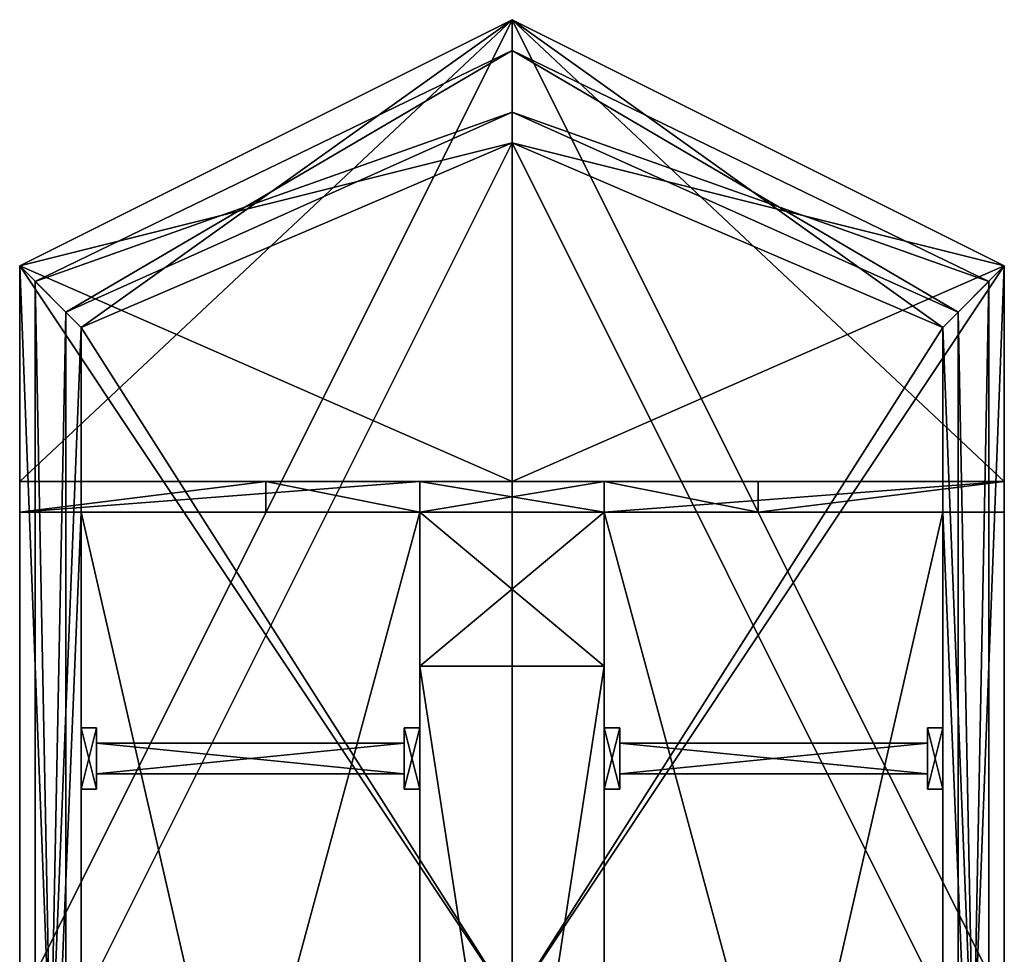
# Model space of a CAD drawing. Extents: x -256 to 256, y -448 to 576.
# Tile 2 of 2: x -256 to 256, y 90 to 576. Entities that reach past the tile are written whole.
import ezdxf

# ---------------------------------------------------------------- set-up
doc = ezdxf.new("R2010")
doc.units = 0

msp = doc.modelspace()

# ---------------------------------------------------------------- meshes
at = {"layer": 'OBJECT000', "color": 50}
mesh = msp.add_polyface(dxfattribs=at)
corners = [(0, 576, -128), (0, 64.000031, -128), (-256, 64.000031, -128), (-256, 448.000031, -128), (0, 64.000031, -192), (0, 576, -192), (-256, 448.000031, -192), (-256, 64.000031, -192)]
mesh.append_faces([[corners[k] for k in face] for face in [(1, 3, 0), (5, 7, 4), (7, 3, 2), (1, 5, 4), (6, 0, 3), (2, 4, 7)]], dxfattribs={"vtx0": -1})
mesh.append_faces([[corners[k] for k in face] for face in [(1, 2, 3), (5, 6, 7), (7, 6, 3), (1, 0, 5), (6, 5, 0), (2, 1, 4)]], dxfattribs={"vtx2": -1})
at = {"layer": 'OBJECT001', "color": 50}
mesh = msp.add_polyface(dxfattribs=at)
corners = [(-256, -383.999969, -64), (-256, 448.000031, -64), (-224, 416.000031, -64), (-224, -383.999969, -64), (-256, 448.000031, -128), (-256, -383.999969, -128), (-224, -383.999969, -128), (-224, 416.000031, -128)]
mesh.append_faces([[corners[k] for k in face] for face in [(1, 3, 0), (5, 7, 4), (1, 5, 4), (7, 3, 2), (2, 4, 7), (6, 0, 3)]], dxfattribs={"vtx0": -1})
mesh.append_faces([[corners[k] for k in face] for face in [(1, 2, 3), (5, 6, 7), (1, 0, 5), (7, 6, 3), (2, 1, 4), (6, 5, 0)]], dxfattribs={"vtx2": -1})
at = {"layer": 'OBJECT002', "color": 50}
mesh = msp.add_polyface(dxfattribs=at)
corners = [(-224, 416.000031, -64), (-256, 448.000031, -64), (0, 576, -64), (0, 512, -64), (-256, 448.000031, -128), (-224, 416.000031, -128), (0, 512, -128), (0, 576, -128)]
mesh.append_faces([[corners[k] for k in face] for face in [(1, 3, 0), (5, 7, 4), (1, 5, 4), (7, 3, 2), (2, 4, 7), (6, 0, 3)]], dxfattribs={"vtx0": -1})
mesh.append_faces([[corners[k] for k in face] for face in [(1, 2, 3), (5, 6, 7), (1, 0, 5), (7, 6, 3), (2, 1, 4), (6, 5, 0)]], dxfattribs={"vtx2": -1})
at = {"layer": 'OBJECT017', "color": 50}
mesh = msp.add_polyface(dxfattribs=at)
corners = [(0, 64.000031, -80), (-224, 64.000031, -80), (-224, 416.000031, -80), (0, 512, -80), (0, 512, -128), (-224, 416.000031, -128), (-224, 64.000031, -128), (0, 64.000031, -128)]
mesh.append_faces([[corners[k] for k in face] for face in [(1, 3, 0), (5, 7, 4), (5, 1, 6), (3, 7, 0), (4, 2, 5), (0, 6, 1)]], dxfattribs={"vtx0": -1})
mesh.append_faces([[corners[k] for k in face] for face in [(1, 2, 3), (5, 6, 7), (5, 2, 1), (3, 4, 7), (4, 3, 2), (0, 7, 6)]], dxfattribs={"vtx2": -1})
at = {"layer": 'OBJECT018', "color": 50}
mesh = msp.add_polyface(dxfattribs=at)
corners = [(-248, 440.000031, 32), (-232, 424.000031, 32), (-232, -383.999969, 32), (-248, -383.999969, 32), (-248, -383.999969, -64), (-232, -383.999969, -64), (-232, 424.000031, -64), (-248, 440.000031, -64)]
mesh.append_faces([[corners[k] for k in face] for face in [(1, 3, 0), (5, 7, 4), (3, 7, 0), (5, 1, 6), (0, 6, 1), (4, 2, 5)]], dxfattribs={"vtx0": -1})
mesh.append_faces([[corners[k] for k in face] for face in [(1, 2, 3), (5, 6, 7), (3, 4, 7), (5, 2, 1), (0, 7, 6), (4, 3, 2)]], dxfattribs={"vtx2": -1})
at = {"layer": 'OBJECT019', "color": 50}
mesh = msp.add_polyface(dxfattribs=at)
corners = [(-256, -383.999969, 64), (-256, 448.000031, 64), (-224, 416.000031, 64), (-224, -383.999969, 64), (-256, 448.000031, 32), (-256, -383.999969, 32), (-224, -383.999969, 32), (-224, 416.000031, 32)]
mesh.append_faces([[corners[k] for k in face] for face in [(1, 3, 0), (5, 7, 4), (1, 5, 4), (7, 3, 2), (2, 4, 7), (6, 0, 3)]], dxfattribs={"vtx0": -1})
mesh.append_faces([[corners[k] for k in face] for face in [(1, 2, 3), (5, 6, 7), (1, 0, 5), (7, 6, 3), (2, 1, 4), (6, 5, 0)]], dxfattribs={"vtx2": -1})
at = {"layer": 'OBJECT020', "color": 50}
mesh = msp.add_polyface(dxfattribs=at)
corners = [(-224, 416.000031, 64), (-256, 448.000031, 64), (0, 576, 64), (0, 512, 64), (-256, 448.000031, 32), (-224, 416.000031, 32), (0, 512, 32), (0, 576, 32)]
mesh.append_faces([[corners[k] for k in face] for face in [(1, 3, 0), (5, 7, 4), (1, 5, 4), (7, 3, 2), (2, 4, 7), (6, 0, 3)]], dxfattribs={"vtx0": -1})
mesh.append_faces([[corners[k] for k in face] for face in [(1, 2, 3), (5, 6, 7), (1, 0, 5), (7, 6, 3), (2, 1, 4), (6, 5, 0)]], dxfattribs={"vtx2": -1})
at = {"layer": 'OBJECT021', "color": 50}
mesh = msp.add_polyface(dxfattribs=at)
corners = [(-256, 319.999664, 64), (-48, 319.999664, 192), (-48, -447.999969, 192), (-256, -447.999969, 64), (-224, -447.999969, 64), (-48, -447.999969, 176), (-48, 319.999664, 176), (-224, 319.999664, 64)]
mesh.append_faces([[corners[k] for k in face] for face in [(1, 3, 0), (5, 7, 4), (3, 7, 0), (5, 1, 6), (0, 6, 1), (4, 2, 5)]], dxfattribs={"vtx0": -1})
mesh.append_faces([[corners[k] for k in face] for face in [(1, 2, 3), (5, 6, 7), (3, 4, 7), (5, 2, 1), (0, 7, 6), (4, 3, 2)]], dxfattribs={"vtx2": -1})
at = {"layer": 'OBJECT022', "color": 50}
mesh = msp.add_polyface(dxfattribs=at)
corners = [(256, 319.999664, 64), (256, -447.999969, 64), (48, -447.999969, 192), (48, 319.999664, 192), (224, -447.999969, 64), (224, 319.999664, 64), (48, 319.999664, 176), (48, -447.999969, 176)]
mesh.append_faces([[corners[k] for k in face] for face in [(1, 3, 0), (5, 7, 4), (5, 1, 0), (3, 7, 6), (6, 0, 3), (2, 4, 7)]], dxfattribs={"vtx0": -1})
mesh.append_faces([[corners[k] for k in face] for face in [(1, 2, 3), (5, 6, 7), (5, 4, 1), (3, 2, 7), (6, 5, 0), (2, 1, 4)]], dxfattribs={"vtx2": -1})
at = {"layer": 'OBJECT023', "color": 50}
mesh = msp.add_polyface(dxfattribs=at)
corners = [(-48, 240.000031, 192), (48, 240.000031, 192), (48, -383.999969, 192), (-48, -383.999969, 192), (-48, -383.999969, 128), (48, -383.999969, 128), (48, 240.000031, 128), (-48, 240.000031, 128)]
mesh.append_faces([[corners[k] for k in face] for face in [(1, 3, 0), (5, 7, 4), (3, 7, 0), (5, 1, 6), (0, 6, 1), (4, 2, 5)]], dxfattribs={"vtx0": -1})
mesh.append_faces([[corners[k] for k in face] for face in [(1, 2, 3), (5, 6, 7), (3, 4, 7), (5, 2, 1), (0, 7, 6), (4, 3, 2)]], dxfattribs={"vtx2": -1})
at = {"layer": 'OBJECT028', "color": 50}
mesh = msp.add_polyface(dxfattribs=at)
corners = [(0, 512, -64), (0, 576, -64), (256, 448.000031, -64), (224, 416.000031, -64), (0, 576, -128), (0, 512, -128), (224, 416.000031, -128), (256, 448.000031, -128)]
mesh.append_faces([[corners[k] for k in face] for face in [(1, 3, 0), (5, 7, 4), (3, 7, 6), (5, 1, 0), (2, 4, 7), (6, 0, 3)]], dxfattribs={"vtx0": -1})
mesh.append_faces([[corners[k] for k in face] for face in [(1, 2, 3), (5, 6, 7), (3, 2, 7), (5, 4, 1), (2, 1, 4), (6, 5, 0)]], dxfattribs={"vtx2": -1})
at = {"layer": 'OBJECT029', "color": 50}
mesh = msp.add_polyface(dxfattribs=at)
corners = [(0, 512, 64), (0, 576, 64), (256, 448.000031, 64), (224, 416.000031, 64), (0, 576, 32), (0, 512, 32), (224, 416.000031, 32), (256, 448.000031, 32)]
mesh.append_faces([[corners[k] for k in face] for face in [(1, 3, 0), (5, 7, 4), (3, 7, 6), (5, 1, 0), (2, 4, 7), (6, 0, 3)]], dxfattribs={"vtx0": -1})
mesh.append_faces([[corners[k] for k in face] for face in [(1, 2, 3), (5, 6, 7), (3, 2, 7), (5, 4, 1), (2, 1, 4), (6, 5, 0)]], dxfattribs={"vtx2": -1})
at = {"layer": 'OBJECT030', "color": 50}
mesh = msp.add_polyface(dxfattribs=at)
corners = [(224, -383.999969, 64), (224, 416.000031, 64), (256, 448.000031, 64), (256, -383.999969, 64), (224, 416.000031, 32), (224, -383.999969, 32), (256, -383.999969, 32), (256, 448.000031, 32)]
mesh.append_faces([[corners[k] for k in face] for face in [(1, 3, 0), (5, 7, 4), (3, 7, 6), (5, 1, 0), (2, 4, 7), (6, 0, 3)]], dxfattribs={"vtx0": -1})
mesh.append_faces([[corners[k] for k in face] for face in [(1, 2, 3), (5, 6, 7), (3, 2, 7), (5, 4, 1), (2, 1, 4), (6, 5, 0)]], dxfattribs={"vtx2": -1})
at = {"layer": 'OBJECT031', "color": 50}
mesh = msp.add_polyface(dxfattribs=at)
corners = [(232, 424.000031, 32), (248, 440.000031, 32), (248, -383.999969, 32), (232, -383.999969, 32), (232, -383.999969, -64), (248, -383.999969, -64), (248, 440.000031, -64), (232, 424.000031, -64)]
mesh.append_faces([[corners[k] for k in face] for face in [(1, 3, 0), (5, 7, 4), (3, 7, 0), (5, 1, 6), (0, 6, 1), (4, 2, 5)]], dxfattribs={"vtx0": -1})
mesh.append_faces([[corners[k] for k in face] for face in [(1, 2, 3), (5, 6, 7), (3, 4, 7), (5, 2, 1), (0, 7, 6), (4, 3, 2)]], dxfattribs={"vtx2": -1})
at = {"layer": 'OBJECT032', "color": 50}
mesh = msp.add_polyface(dxfattribs=at)
corners = [(224, -383.999969, -64), (224, 416.000031, -64), (256, 448.000031, -64), (256, -383.999969, -64), (224, 416.000031, -128), (224, -383.999969, -128), (256, -383.999969, -128), (256, 448.000031, -128)]
mesh.append_faces([[corners[k] for k in face] for face in [(1, 3, 0), (5, 7, 4), (3, 7, 6), (5, 1, 0), (2, 4, 7), (6, 0, 3)]], dxfattribs={"vtx0": -1})
mesh.append_faces([[corners[k] for k in face] for face in [(1, 2, 3), (5, 6, 7), (3, 2, 7), (5, 4, 1), (2, 1, 4), (6, 5, 0)]], dxfattribs={"vtx2": -1})
at = {"layer": 'OBJECT033', "color": 50}
mesh = msp.add_polyface(dxfattribs=at)
corners = [(0, 512, -80), (224, 416.000031, -80), (224, 64.000031, -80), (0, 64.000031, -80), (0, 64.000031, -128), (224, 64.000031, -128), (224, 416.000031, -128), (0, 512, -128)]
mesh.append_faces([[corners[k] for k in face] for face in [(1, 3, 0), (5, 7, 4), (1, 5, 2), (7, 3, 4), (0, 6, 1), (4, 2, 5)]], dxfattribs={"vtx0": -1})
mesh.append_faces([[corners[k] for k in face] for face in [(1, 2, 3), (5, 6, 7), (1, 6, 5), (7, 0, 3), (0, 7, 6), (4, 3, 2)]], dxfattribs={"vtx2": -1})
at = {"layer": 'OBJECT034', "color": 50}
mesh = msp.add_polyface(dxfattribs=at)
corners = [(0, 560, 32), (0, 528, 32), (-232, 424.000031, 32), (-248, 440.000031, 32), (0, 528, -64), (0, 560, -64), (-248, 440.000031, -64), (-232, 424.000031, -64)]
mesh.append_faces([[corners[k] for k in face] for face in [(1, 3, 0), (5, 7, 4), (7, 3, 2), (1, 5, 4), (6, 0, 3), (2, 4, 7)]], dxfattribs={"vtx0": -1})
mesh.append_faces([[corners[k] for k in face] for face in [(1, 2, 3), (5, 6, 7), (7, 6, 3), (1, 0, 5), (6, 5, 0), (2, 1, 4)]], dxfattribs={"vtx2": -1})
at = {"layer": 'OBJECT035', "color": 50}
mesh = msp.add_polyface(dxfattribs=at)
corners = [(248, 440.000031, 32), (232, 424.000031, 32), (0, 528, 32), (0, 560, 32), (232, 424.000031, -64), (248, 440.000031, -64), (0, 560, -64), (0, 528, -64)]
mesh.append_faces([[corners[k] for k in face] for face in [(1, 3, 0), (5, 7, 4), (5, 1, 0), (3, 7, 6), (6, 0, 3), (2, 4, 7)]], dxfattribs={"vtx0": -1})
mesh.append_faces([[corners[k] for k in face] for face in [(1, 2, 3), (5, 6, 7), (5, 4, 1), (3, 2, 7), (6, 5, 0), (2, 1, 4)]], dxfattribs={"vtx2": -1})
at = {"layer": 'OBJECT036', "color": 50}
mesh = msp.add_polyface(dxfattribs=at)
corners = [(-48, 336.000031, 192), (-48, 320.000031, 192), (-128, 320.000031, 144), (-128, 336.000031, 144), (-48, 320.000031, 64), (-48, 336.000031, 64), (-256, 336.000031, 64), (-256, 320.000031, 64)]
mesh.append_faces([[corners[k] for k in face] for face in [(1, 3, 0), (5, 7, 4), (7, 3, 2), (1, 5, 4), (6, 0, 3), (2, 4, 7)]], dxfattribs={"vtx0": -1})
mesh.append_faces([[corners[k] for k in face] for face in [(1, 2, 3), (5, 6, 7), (7, 6, 3), (1, 0, 5), (6, 5, 0), (2, 1, 4)]], dxfattribs={"vtx2": -1})
at = {"layer": 'OBJECT037', "color": 50}
mesh = msp.add_polyface(dxfattribs=at)
corners = [(128, 336.000031, 144), (128, 320.000031, 144), (48, 320.000031, 192), (48, 336.000031, 192), (256, 320.000031, 64), (256, 336.000031, 64), (48, 336.000031, 64), (48, 320.000031, 64)]
mesh.append_faces([[corners[k] for k in face] for face in [(1, 3, 0), (5, 7, 4), (5, 1, 0), (3, 7, 6), (6, 0, 3), (2, 4, 7)]], dxfattribs={"vtx0": -1})
mesh.append_faces([[corners[k] for k in face] for face in [(1, 2, 3), (5, 6, 7), (5, 4, 1), (3, 2, 7), (6, 5, 0), (2, 1, 4)]], dxfattribs={"vtx2": -1})
at = {"layer": 'OBJECT038', "color": 50}
mesh = msp.add_polyface(dxfattribs=at)
corners = [(48, 240.000031, 192), (-48, 240.000031, 192), (-48, 320.000031, 192), (48, 320.000031, 192), (48, 320.000031, 64), (-48, 320.000031, 64), (-48, 240.000031, 128), (48, 240.000031, 128)]
mesh.append_faces([[corners[k] for k in face] for face in [(1, 3, 0), (5, 7, 4), (5, 1, 6), (3, 7, 0), (4, 2, 5), (0, 6, 1)]], dxfattribs={"vtx0": -1})
mesh.append_faces([[corners[k] for k in face] for face in [(1, 2, 3), (5, 6, 7), (5, 2, 1), (3, 4, 7), (4, 3, 2), (0, 7, 6)]], dxfattribs={"vtx2": -1})
at = {"layer": 'OBJECT039', "color": 50}
mesh = msp.add_polyface(dxfattribs=at)
corners = [(48, 320.000031, 192), (-48, 320.000031, 192), (-48, 336.000031, 192), (48, 336.000031, 192), (48, 336.000031, 64), (-48, 336.000031, 64), (-48, 320.000031, 64), (48, 320.000031, 64)]
mesh.append_faces([[corners[k] for k in face] for face in [(1, 3, 0), (5, 7, 4), (5, 1, 6), (3, 7, 0), (4, 2, 5), (0, 6, 1)]], dxfattribs={"vtx0": -1})
mesh.append_faces([[corners[k] for k in face] for face in [(1, 2, 3), (5, 6, 7), (5, 2, 1), (3, 4, 7), (4, 3, 2), (0, 7, 6)]], dxfattribs={"vtx2": -1})
at = {"layer": 'OBJECT040', "color": 50}
mesh = msp.add_polyface(dxfattribs=at)
corners = [(-256, 336.000031, 80), (-256, 448.000031, 80), (0, 576, 192), (0, 336.000031, 192), (-256, 448.000031, 64), (-256, 336.000031, 64), (0, 336.000031, 64), (0, 576, 64)]
mesh.append_faces([[corners[k] for k in face] for face in [(1, 3, 0), (5, 7, 4), (1, 5, 4), (7, 3, 2), (2, 4, 7), (6, 0, 3)]], dxfattribs={"vtx0": -1})
mesh.append_faces([[corners[k] for k in face] for face in [(1, 2, 3), (5, 6, 7), (1, 0, 5), (7, 6, 3), (2, 1, 4), (6, 5, 0)]], dxfattribs={"vtx2": -1})
at = {"layer": 'OBJECT041', "color": 50}
mesh = msp.add_polyface(dxfattribs=at)
corners = [(0, 336.000031, 192), (0, 576, 192), (256, 448.000031, 80), (256, 336.000031, 80), (0, 576, 64), (0, 336.000031, 64), (256, 336.000031, 64), (256, 448.000031, 64)]
mesh.append_faces([[corners[k] for k in face] for face in [(1, 3, 0), (5, 7, 4), (3, 7, 6), (5, 1, 0), (2, 4, 7), (6, 0, 3)]], dxfattribs={"vtx0": -1})
mesh.append_faces([[corners[k] for k in face] for face in [(1, 2, 3), (5, 6, 7), (3, 2, 7), (5, 4, 1), (2, 1, 4), (6, 5, 0)]], dxfattribs={"vtx2": -1})
at = {"layer": 'OBJECT066', "color": 50}
mesh = msp.add_polyface(dxfattribs=at)
corners = [(-56, 208.000031, 168), (-48, 208.000031, 168), (-48, 176.000031, 168), (-56, 176.000031, 168), (-56, 176.000031, 136), (-48, 176.000031, 136), (-48, 208.000031, 136), (-56, 208.000031, 136)]
mesh.append_faces([[corners[k] for k in face] for face in [(1, 3, 0), (5, 7, 4), (3, 7, 0), (5, 1, 6), (0, 6, 1), (4, 2, 5)]], dxfattribs={"vtx0": -1})
mesh.append_faces([[corners[k] for k in face] for face in [(1, 2, 3), (5, 6, 7), (3, 4, 7), (5, 2, 1), (0, 7, 6), (4, 3, 2)]], dxfattribs={"vtx2": -1})
at = {"layer": 'OBJECT067', "color": 50}
mesh = msp.add_polyface(dxfattribs=at)
corners = [(-56, 184.000031, 160), (-216, 184.000031, 56), (-216, 200.000031, 56), (-56, 200.000031, 160), (-56, 200.000031, 144), (-216, 200.000031, 40), (-216, 184.000031, 40), (-56, 184.000031, 144)]
mesh.append_faces([[corners[k] for k in face] for face in [(1, 3, 0), (5, 7, 4), (5, 1, 6), (3, 7, 0), (4, 2, 5), (0, 6, 1)]], dxfattribs={"vtx0": -1})
mesh.append_faces([[corners[k] for k in face] for face in [(1, 2, 3), (5, 6, 7), (5, 2, 1), (3, 4, 7), (4, 3, 2), (0, 7, 6)]], dxfattribs={"vtx2": -1})
at = {"layer": 'OBJECT068', "color": 50}
mesh = msp.add_polyface(dxfattribs=at)
corners = [(-224, 208.000031, 64), (-216, 208.000031, 64), (-216, 176.000031, 64), (-224, 176.000031, 64), (-224, 176.000031, 32), (-216, 176.000031, 32), (-216, 208.000031, 32), (-224, 208.000031, 32)]
mesh.append_faces([[corners[k] for k in face] for face in [(1, 3, 0), (5, 7, 4), (3, 7, 0), (5, 1, 6), (0, 6, 1), (4, 2, 5)]], dxfattribs={"vtx0": -1})
mesh.append_faces([[corners[k] for k in face] for face in [(1, 2, 3), (5, 6, 7), (3, 4, 7), (5, 2, 1), (0, 7, 6), (4, 3, 2)]], dxfattribs={"vtx2": -1})
at = {"layer": 'OBJECT069', "color": 50}
mesh = msp.add_polyface(dxfattribs=at)
corners = [(48, 208.000031, 168), (56, 208.000031, 168), (56, 176.000031, 168), (48, 176.000031, 168), (48, 176.000031, 136), (56, 176.000031, 136), (56, 208.000031, 136), (48, 208.000031, 136)]
mesh.append_faces([[corners[k] for k in face] for face in [(1, 3, 0), (5, 7, 4), (3, 7, 0), (5, 1, 6), (0, 6, 1), (4, 2, 5)]], dxfattribs={"vtx0": -1})
mesh.append_faces([[corners[k] for k in face] for face in [(1, 2, 3), (5, 6, 7), (3, 4, 7), (5, 2, 1), (0, 7, 6), (4, 3, 2)]], dxfattribs={"vtx2": -1})
at = {"layer": 'OBJECT070', "color": 50}
mesh = msp.add_polyface(dxfattribs=at)
corners = [(56, 200.000031, 160), (216, 200.000031, 56), (216, 184.000031, 56), (56, 184.000031, 160), (56, 184.000031, 144), (216, 184.000031, 40), (216, 200.000031, 40), (56, 200.000031, 144)]
mesh.append_faces([[corners[k] for k in face] for face in [(1, 3, 0), (5, 7, 4), (1, 5, 2), (7, 3, 4), (0, 6, 1), (4, 2, 5)]], dxfattribs={"vtx0": -1})
mesh.append_faces([[corners[k] for k in face] for face in [(1, 2, 3), (5, 6, 7), (1, 6, 5), (7, 0, 3), (0, 7, 6), (4, 3, 2)]], dxfattribs={"vtx2": -1})
at = {"layer": 'OBJECT071', "color": 50}
mesh = msp.add_polyface(dxfattribs=at)
corners = [(216, 208.000031, 64), (224, 208.000031, 64), (224, 176.000031, 64), (216, 176.000031, 64), (216, 176.000031, 32), (224, 176.000031, 32), (224, 208.000031, 32), (216, 208.000031, 32)]
mesh.append_faces([[corners[k] for k in face] for face in [(1, 3, 0), (5, 7, 4), (3, 7, 0), (5, 1, 6), (0, 6, 1), (4, 2, 5)]], dxfattribs={"vtx0": -1})
mesh.append_faces([[corners[k] for k in face] for face in [(1, 2, 3), (5, 6, 7), (3, 4, 7), (5, 2, 1), (0, 7, 6), (4, 3, 2)]], dxfattribs={"vtx2": -1})
at = {"layer": 'OBJECT072', "color": 50}
mesh = msp.add_polyface(dxfattribs=at)
corners = [(256, 448.000031, -128), (256, 64.000031, -128), (0, 64.000031, -128), (0, 576, -128), (256, 64.000031, -192), (256, 448.000031, -192), (0, 576, -192), (0, 64.000031, -192)]
mesh.append_faces([[corners[k] for k in face] for face in [(1, 3, 0), (5, 7, 4), (5, 1, 0), (3, 7, 6), (6, 0, 3), (2, 4, 7)]], dxfattribs={"vtx0": -1})
mesh.append_faces([[corners[k] for k in face] for face in [(1, 2, 3), (5, 6, 7), (5, 4, 1), (3, 2, 7), (6, 5, 0), (2, 1, 4)]], dxfattribs={"vtx2": -1})

doc.saveas('drawing.dxf')
